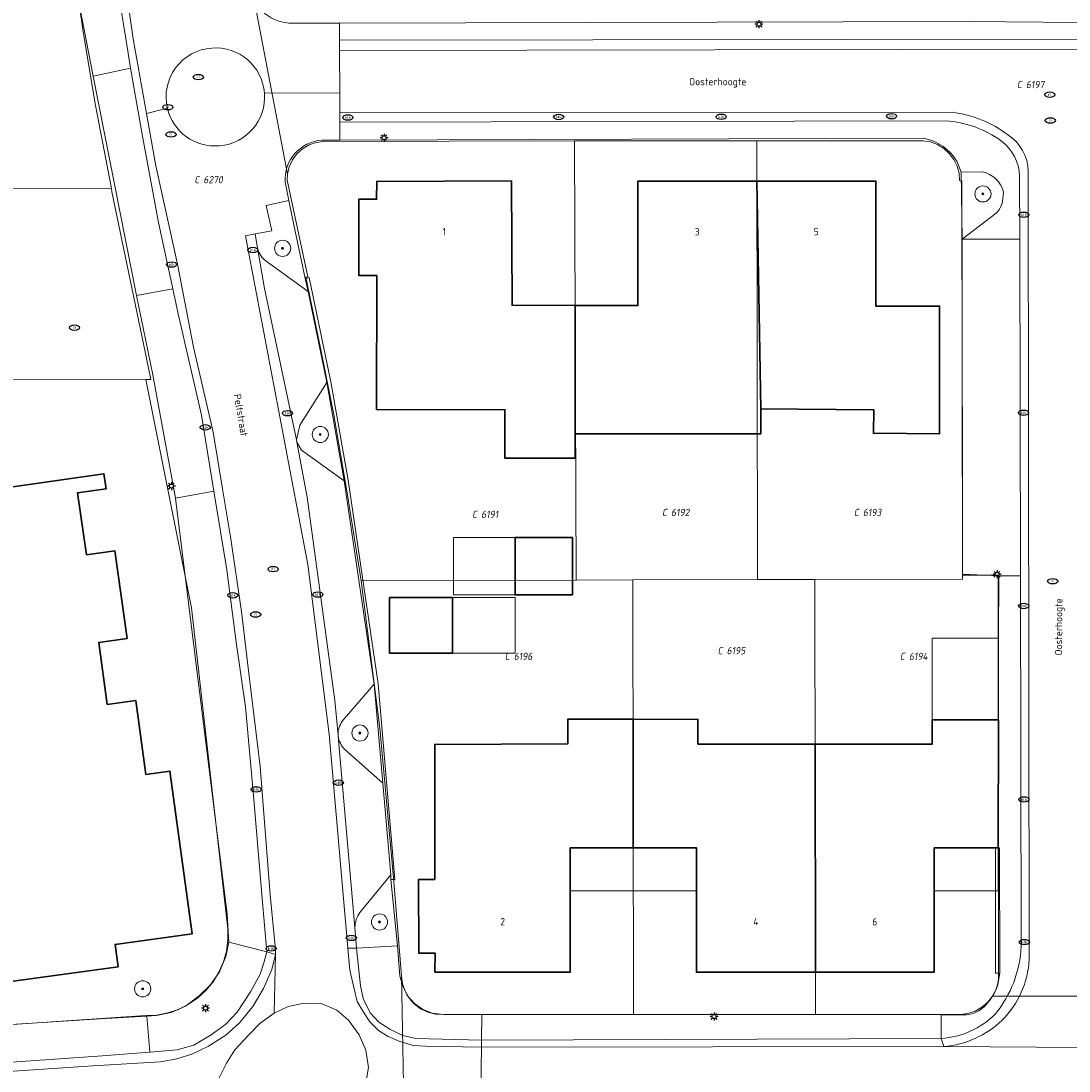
# Model space of a CAD drawing. Header units: metres. Extents: x 183765 to 187731, y 443805 to 446163.
# Tile 94 of 120: x 186711 to 186763, y 444394 to 444445. Entities that reach past the tile are written whole.
import ezdxf
from ezdxf.enums import TextEntityAlignment as Align

# ---------------------------------------------------------------- set-up
doc = ezdxf.new("R2010")
doc.units = ezdxf.units.M
doc.layers.get('0').update_dxf_attribs({"lineweight": 25})
for name, color, linetype, lineweight in [('B-WE-GR-BOOM-S', 253, 'Continuous', 25), ('B-WE-IE-MEUBILAIR-S', 7, 'Continuous', 25), ('B-WE-IE-MEUBILAIR_WEGMEUBILAIR-GV', 7, 'Continuous', 18), ('B-WE-IE-TERREINAFSCHEIDING_KUNSTMATIG_MUUR-GV', 90, 'Continuous', 18), ('B-WE-OG-BEBOUWING-GV', 7, 'Continuous', 35), ('B-WE-OG-BEBOUWING-T18', 10, 'Continuous', 18), ('B-WE-OG-BEBOUWING_LUIFEL-GV', 7, 'Continuous', 18), ('B-WE-OG-TERREIN_ERF-GV', 7, 'Continuous', 18), ('B-WE-OG-TOPOGRAFIE-T18', 10, 'Continuous', 18), ('B-WE-VH-ONVERHARD_ZAND-GV', 210, 'Continuous', 18), ('B-WE-VH-OPENVERHARDING_BETONSTRAATSTEEN-GV', 90, 'Continuous', 18), ('B-WE-VH-OPENVERHARDING_STRAATBAKSTEEN-GV', 90, 'Continuous', 18)]:
    doc.layers.add(name, color=color, linetype=linetype, lineweight=lineweight)
doc.layers.add('B-WE-KG-GRENS_PERCEEL-G', color=7, linetype='Continuous', lineweight=13, true_color=0xa55252)
doc.layers.add('B-WE-KG-GRENS_PERCEEL-S', color=7, linetype='Continuous', lineweight=25, true_color=0xa55252)
doc.styles.add('NLCS-ISO', font='NLCS-ISO.ttf')
doc.styles.add('NLCS-ISO-M200-T18', font='NLCS-ISO.ttf', dxfattribs={"height": 0.36})

# ---------------------------------------------------------------- blocks, each defined once
blk = doc.blocks.new('SIE-MEUBILAIR_PAAL_LICHTMAST-SO')
for points in [[(-0.62, 0), (-1, 0)], [(-0.71, 0.71), (-0.44, 0.44)], [(0, 1), (0, 0.62)], [(0.44, 0.44), (0.71, 0.71)], [(1, 0), (0.62, 0)], [(-0.71, -0.71), (-0.44, -0.44)], [(0, -0.62), (0, -1)], [(0.44, -0.44), (0.71, -0.71)]]:
    blk.add_lwpolyline(points)
blk.add_circle((0, 0), 0.5)
blk = doc.blocks.new('SIE-MEUBILAIR_PUT_KOLK-SO')
blk.add_ellipse((0, 0), major_axis=(1.25, 0), ratio=0.54)
at = {"style": 'NLCS-ISO'}
blk.add_text('klk', height=0.75, dxfattribs=at).set_placement((0.03, 0), align=Align.MIDDLE_CENTER)
blk = doc.blocks.new('SIE-MEUBILAIR_PUT_RIOOLPUT-SO')
blk.add_ellipse((0, 0), major_axis=(1.25, 0), ratio=0.54)
at = {"style": 'NLCS-ISO'}
blk.add_text('ri', height=0.75, dxfattribs=at).set_placement((-0.04, 0.07), align=Align.MIDDLE_CENTER)
blk = doc.blocks.new('SGR-BOOM_GBKN-SO')
at = {"linetype": 'ByBlock', "lineweight": 18}
h = blk.add_hatch(color=0, dxfattribs=at)
h.dxf.hatch_style = 1
edge = h.paths.add_edge_path()
edge.add_arc((0, 0), 0.25, 0, 360)
at = {"color": 0, "linetype": 'ByBlock', "lineweight": 18}
for radius in [2, 0.25]:
    blk.add_circle((0, 0), radius, dxfattribs=at)
at = {"color": 0, "linetype": 'ByBlock', "lineweight": 18, "style": 'NLCS-ISO'}
blk.add_attdef('SOORT', (2.5, 0), '', height=1.5, dxfattribs=at)
blk = doc.blocks.new('SKG-PERCEELNUMMER-SO')
at = {"style": 'NLCS-ISO', "oblique": 10, "flags": 1}
for tag, p in [('GEMEENTECODE', (0, 2.55)), ('PERCEELGROOTTE', (0, -2.45))]:
    blk.add_attdef(tag, text='', height=1.8, dxfattribs=at).set_placement(p, align=Align.MIDDLE_CENTER)
at = {"style": 'NLCS-ISO', "oblique": 10}
blk.add_attdef('SECTIE', text='', height=1.8, dxfattribs=at).set_placement((-0.5, 0), align=Align.MIDDLE_RIGHT)
blk.add_attdef('PERCEELNUMMER', text='', height=1.8, dxfattribs=at).set_placement((0.5, 0), align=Align.MIDDLE_LEFT)

msp = doc.modelspace()

# ---------------------------------------------------------------- linework, layer by layer
at = {"layer": 'B-WE-IE-MEUBILAIR_WEGMEUBILAIR-GV', "flags": 128}
for points in [[(186759.009, 444438.028), (186757.954, 444438.007), (186758.015, 444434.691), (186759.695, 444435.984)], [(186760.001, 444436.552), (186760.065, 444437.023)], [(186724.905, 444435.404), (186724.656, 444436.613), (186723.53, 444436.364), (186723.81, 444435.112), (186722.984, 444434.949), (186723.108, 444434.239)], [(186723.536, 444433.608), (186725.615, 444432.099), (186725.464, 444432.744), (186724.905, 444435.404)], [(186728.877, 444412.657), (186727.306, 444410.825)], [(186727.431, 444409.427), (186729.315, 444407.755), (186728.877, 444412.657)], [(186727.1, 444410.134), (186727.104, 444410.087)], [(186727.933, 444400.612), (186728.002, 444399.59), (186730.047, 444399.708), (186729.715, 444402.985)], [(186729.715, 444402.985), (186729.71, 444403.215), (186728.182, 444401.354)]]:
    msp.add_lwpolyline(points, dxfattribs=at)
at = {"layer": 'B-WE-IE-MEUBILAIR_WEGMEUBILAIR-GV'}
for points in [[(186760.065, 444437.023, 0.279555), (186759.009, 444438.028)], [(186759.695, 444435.984, 0.165272), (186760.001, 444436.552)], [(186723.108, 444434.239, 0.173065), (186723.536, 444433.608)], [(186727.306, 444410.825, 0.175376), (186727.1, 444410.134)], [(186727.104, 444410.087, 0.175676), (186727.431, 444409.427)], [(186728.182, 444401.354, 0.157228), (186727.933, 444400.612)]]:
    msp.add_lwpolyline(points, format="xyb", dxfattribs=at)
at = {"layer": 'B-WE-IE-MEUBILAIR_WEGMEUBILAIR-GV', "flags": 128}
msp.add_lwpolyline([(186726.54, 444427.599), (186725.198, 444425.481), (186725.041, 444424.749), (186725.06, 444424.642), (186725.291, 444424.249), (186727.4, 444422.719)], close=True, dxfattribs=at)
at = {"layer": 'B-WE-IE-TERREINAFSCHEIDING_KUNSTMATIG_MUUR-GV', "flags": 128}
for points in [[(186725.659, 444432.79), (186725.464, 444432.744), (186725.615, 444432.099), (186726.54, 444427.599), (186727.4, 444422.719), (186728.877, 444412.657), (186729.315, 444407.755), (186729.71, 444403.215), (186729.715, 444402.985), (186729.915, 444402.989), (186729.076, 444412.68), (186727.598, 444422.751), (186726.736, 444427.636)], [(186759.798, 444404.545), (186759.661, 444404.546), (186759.669, 444398.355), (186759.869, 444398.355), (186759.861, 444404.545)]]:
    msp.add_lwpolyline(points, close=True, dxfattribs=at)
at = {"layer": 'B-WE-KG-GRENS_PERCEEL-G', "flags": 128}
for points in [[(186722.857, 444446.983), (186724.586, 444437.903)], [(186714.291, 444446.212), (186714.466, 444444.959), (186715.082, 444441.313), (186715.866, 444437.204)], [(186724.586, 444437.903), (186724.673, 444438.27), (186724.832, 444438.613), (186725.056, 444438.917), (186725.336, 444439.17), (186725.662, 444439.362), (186726.019, 444439.486), (186726.393, 444439.535)], [(186726.393, 444439.535), (186738.804, 444439.558)], [(186738.804, 444439.558), (186741.924, 444439.564), (186747.837, 444439.565)], [(186738.804, 444439.558), (186738.885, 444417.813)], [(186747.837, 444439.565), (186756.079, 444439.567)], [(186747.879, 444417.832), (186747.837, 444439.565)], [(186756.079, 444439.567), (186756.441, 444439.505), (186756.786, 444439.376), (186757.1, 444439.185), (186757.373, 444438.938), (186757.594, 444438.645), (186757.757, 444438.315), (186757.854, 444437.961), (186757.884, 444437.594)], [(186724.57, 444437.611), (186724.586, 444437.903)], [(186715.866, 444437.204), (186690.156, 444437.179)], [(186715.866, 444437.204), (186715.897, 444437.041), (186717.551, 444429.036)], [(186728.239, 444417.769), (186727.555, 444422.026), (186726.884, 444425.995), (186726.233, 444429.287), (186725.497, 444432.812), (186725.596, 444432.827), (186724.57, 444437.611)], [(186757.884, 444437.594), (186757.994, 444437.566), (186758.029, 444418.049)], [(186717.818, 444427.742), (186717.551, 444429.036)], [(186717.575, 444427.742), (186703.691, 444427.735)], [(186721.636, 444400.55), (186719.835, 444416.44), (186717.575, 444427.742)], [(186717.575, 444427.742), (186717.818, 444427.742)], [(186758.029, 444418.049), (186759.789, 444418.047)], [(186758.029, 444418.049), (186758.029, 444417.854)], [(186759.789, 444418.047), (186759.81, 444398.375)], [(186738.885, 444417.813), (186728.239, 444417.769)], [(186730.232, 444398.215), (186729.846, 444403.075), (186729.164, 444410.476), (186728.239, 444417.769)], [(186741.699, 444417.819), (186738.885, 444417.813)], [(186747.879, 444417.832), (186741.699, 444417.819)], [(186741.699, 444417.819), (186741.722, 444396.302)], [(186750.719, 444417.838), (186747.879, 444417.832)], [(186758.029, 444417.854), (186750.719, 444417.838)], [(186750.719, 444417.838), (186750.742, 444396.304)], [(186717.561, 444396.244), (186718.116, 444396.271), (186718.662, 444396.375), (186719.188, 444396.554), (186719.685, 444396.804), (186720.142, 444397.12), (186720.551, 444397.496), (186720.904, 444397.925), (186721.194, 444398.399), (186721.416, 444398.908), (186721.565, 444399.443), (186721.639, 444399.994), (186721.636, 444400.55)], [(186732.315, 444396.3), (186731.922, 444396.32), (186731.542, 444396.416), (186731.187, 444396.586), (186730.873, 444396.822), (186730.611, 444397.115), (186730.412, 444397.454), (186730.284, 444397.826), (186730.232, 444398.215)], [(186730.232, 444398.215), (186730.398, 444389.31)], [(186759.81, 444398.375), (186759.806, 444398.07), (186759.754, 444397.769), (186759.656, 444397.48), (186759.514, 444397.21)], [(186759.514, 444397.21), (186759.28, 444396.909), (186758.991, 444396.66), (186758.659, 444396.472), (186758.297, 444396.352), (186757.919, 444396.305)], [(186759.514, 444397.21), (186765.012, 444397.21)], [(186710.714, 444395.789), (186717.561, 444396.244)], [(186741.722, 444396.302), (186732.315, 444396.3)], [(186750.742, 444396.304), (186744.923, 444396.303), (186741.722, 444396.302)], [(186757.919, 444396.305), (186750.742, 444396.304)]]:
    msp.add_lwpolyline(points, dxfattribs=at)
at = {"layer": 'B-WE-OG-BEBOUWING-GV', "flags": 128}
for points in [[(186738.835, 444431.41), (186735.714, 444431.418), (186735.692, 444437.578), (186729.009, 444437.553), (186729.007, 444436.667), (186728.127, 444436.666), (186728.128, 444432.887), (186729.008, 444432.887), (186729.003, 444426.25), (186735.357, 444426.245), (186735.356, 444423.853), (186738.845, 444423.851), (186738.848, 444425.061)], [(186747.832, 444437.566), (186741.941, 444437.561), (186741.953, 444431.401), (186738.835, 444431.41), (186738.848, 444425.061), (186748.036, 444425.054), (186748.039, 444426.29)], [(186747.832, 444437.566), (186748.039, 444426.29), (186753.63, 444426.234), (186753.616, 444425.085), (186756.889, 444425.057), (186756.894, 444431.38), (186753.733, 444431.383), (186753.733, 444437.57)], [(186738.707, 444419.925), (186735.867, 444419.925), (186735.867, 444417.086), (186738.707, 444417.086)], [(186729.636, 444414.197), (186732.768, 444414.197), (186732.768, 444416.945), (186729.636, 444416.945)], [(186741.706, 444410.917), (186738.475, 444410.921), (186738.474, 444409.701), (186731.886, 444409.678), (186731.886, 444402.992), (186731.086, 444402.991), (186731.092, 444399.34), (186731.898, 444399.333), (186731.897, 444398.398), (186738.599, 444398.397), (186738.599, 444404.557), (186741.713, 444404.556)], [(186750.728, 444409.686), (186744.924, 444409.693), (186744.925, 444410.913), (186741.706, 444410.917), (186741.713, 444404.556), (186744.849, 444404.556), (186744.849, 444402.422), (186744.848, 444398.396), (186750.74, 444398.392)], [(186756.628, 444404.549), (186759.661, 444404.546), (186759.798, 444404.545), (186759.805, 444410.895), (186756.525, 444410.899), (186756.524, 444409.679), (186750.728, 444409.686), (186750.74, 444398.392), (186756.62, 444398.389), (186756.625, 444402.422)]]:
    msp.add_lwpolyline(points, close=True, dxfattribs=at)
msp.add_lwpolyline([(186710.887, 444397.929), (186716.205, 444398.668), (186716.052, 444399.77), (186719.875, 444400.299), (186718.763, 444408.356), (186717.58, 444408.191), (186717.07, 444411.845), (186715.663, 444411.652), (186715.24, 444414.727), (186716.646, 444414.92), (186716.033, 444419.263), (186714.627, 444419.066), (186714.196, 444422.139), (186715.603, 444422.335), (186715.498, 444423.079), (186703.695, 444421.387)], dxfattribs=at)
at = {"layer": 'B-WE-OG-BEBOUWING_LUIFEL-GV', "flags": 128}
for points in [[(186735.867, 444419.925), (186732.81, 444419.925), (186732.81, 444417.086), (186735.867, 444417.086)], [(186732.768, 444414.197), (186735.876, 444414.197), (186735.876, 444416.945), (186732.768, 444416.945)], [(186756.528, 444414.942), (186756.525, 444410.899), (186759.805, 444410.895), (186759.818, 444414.938)], [(186741.713, 444404.556), (186738.599, 444404.557), (186738.598, 444402.423), (186741.712, 444402.422)], [(186744.849, 444404.556), (186741.713, 444404.556), (186741.712, 444402.422), (186744.849, 444402.422)], [(186759.798, 444404.545), (186759.661, 444404.546), (186756.628, 444404.549), (186756.625, 444402.422), (186759.795, 444402.418)]]:
    msp.add_lwpolyline(points, close=True, dxfattribs=at)
at = {"layer": 'B-WE-OG-TERREIN_ERF-GV', "flags": 128}
for points in [[(186710.621, 444395.791), (186715.596, 444396.104), (186717.626, 444396.224), (186718.106, 444396.244), (186718.821, 444396.394), (186719.545, 444396.713), (186720.22, 444397.224), (186720.76, 444397.749), (186721.227, 444398.421), (186721.529, 444399.166), (186721.681, 444399.874), (186721.637, 444400.703), (186721.599, 444401.262), (186719.051, 444421.862), (186717.913, 444427.975), (186717.115, 444431.91), (186714.968, 444442.761), (186714.312, 444446.165), (186713.955, 444449.551), (186712.662, 444460.421), (186712.179, 444464.25), (186711.909, 444467.992), (186711.07, 444475.8)], [(186724.852, 444445.382), (186727.169, 444445.388), (186758.342, 444445.463), (186765.655, 444445.409), (186765.729, 444399.116)], [(186727.183, 444439.6), (186726.298, 444439.597)], [(186756.086, 444439.687), (186727.183, 444439.6)], [(186759.869, 444398.355), (186759.669, 444398.355), (186759.661, 444404.546), (186756.628, 444404.549), (186756.625, 444402.422), (186756.62, 444398.389), (186750.74, 444398.392), (186744.848, 444398.396), (186744.849, 444402.422), (186744.849, 444404.556), (186741.713, 444404.556), (186738.599, 444404.557), (186738.599, 444398.397), (186731.897, 444398.398), (186731.898, 444399.333), (186731.092, 444399.34), (186731.086, 444402.991), (186731.886, 444402.992), (186731.886, 444409.678), (186738.474, 444409.701), (186738.475, 444410.921), (186741.706, 444410.917), (186744.925, 444410.913), (186744.924, 444409.693), (186750.728, 444409.686), (186756.524, 444409.679), (186756.525, 444410.899), (186759.805, 444410.895), (186759.818, 444414.938), (186759.828, 444418.023), (186758.028, 444418.101), (186758.015, 444434.691), (186757.954, 444438.007), (186757.756, 444438.53)], [(186724.469, 444437.518), (186724.656, 444436.613), (186724.905, 444435.404), (186725.464, 444432.744), (186725.659, 444432.79), (186726.736, 444427.636), (186727.598, 444422.751), (186729.076, 444412.68), (186729.915, 444402.989), (186729.715, 444402.985), (186730.047, 444399.708), (186730.158, 444398.2), (186730.301, 444397.714), (186730.521, 444397.234), (186730.884, 444396.85), (186731.284, 444396.569), (186731.749, 444396.368), (186732.175, 444396.313), (186734.225, 444396.295), (186756.966, 444396.286), (186758.244, 444396.286)], [(186703.695, 444421.387), (186715.498, 444423.079), (186715.603, 444422.335), (186714.196, 444422.139), (186714.627, 444419.066), (186716.033, 444419.263), (186716.646, 444414.92), (186715.24, 444414.727), (186715.663, 444411.652), (186717.07, 444411.845), (186717.58, 444408.191), (186718.763, 444408.356), (186719.875, 444400.299), (186716.052, 444399.77), (186716.205, 444398.668), (186710.887, 444397.929)]]:
    msp.add_lwpolyline(points, dxfattribs=at)
at = {"layer": 'B-WE-OG-TERREIN_ERF-GV'}
for points in [[(186722.703, 444447.08, 0.348447), (186724.852, 444445.382)], [(186726.298, 444439.597, 0.410853), (186724.469, 444437.518)], [(186757.756, 444438.53, 0.220983), (186756.086, 444439.687)], [(186759.303, 444396.916, 0.16536), (186759.869, 444398.355)], [(186758.244, 444396.286, 0.215919), (186759.303, 444396.916)]]:
    msp.add_lwpolyline(points, format="xyb", dxfattribs=at)
at = {"layer": 'B-WE-OG-TERREIN_ERF-GV', "flags": 128}
for points in [[(186738.848, 444425.061), (186738.845, 444423.851), (186735.356, 444423.853), (186735.357, 444426.245), (186729.003, 444426.25), (186729.008, 444432.887), (186728.128, 444432.887), (186728.127, 444436.666), (186729.007, 444436.667), (186729.009, 444437.553), (186735.692, 444437.578), (186735.714, 444431.418), (186738.835, 444431.41), (186741.953, 444431.401), (186741.941, 444437.561), (186747.832, 444437.566), (186753.733, 444437.57), (186753.733, 444431.383), (186756.894, 444431.38), (186756.889, 444425.057), (186753.616, 444425.085), (186753.63, 444426.234), (186748.039, 444426.29), (186748.036, 444425.054)], [(186735.867, 444417.086), (186735.867, 444419.925), (186738.707, 444419.925), (186738.707, 444417.086)], [(186732.768, 444416.945), (186732.768, 444414.197), (186729.636, 444414.197), (186729.636, 444416.945)]]:
    msp.add_lwpolyline(points, close=True, dxfattribs=at)
at = {"layer": 'B-WE-VH-ONVERHARD_ZAND-GV', "flags": 128}
for points in [[(186759.009, 444438.028), (186757.954, 444438.007)], [(186757.954, 444438.007), (186758.015, 444434.691), (186759.695, 444435.984)], [(186760.001, 444436.552), (186760.065, 444437.023)], [(186724.905, 444435.404), (186724.656, 444436.613), (186723.53, 444436.364), (186723.81, 444435.112), (186722.984, 444434.949), (186723.108, 444434.239)], [(186723.536, 444433.608), (186725.615, 444432.099), (186725.464, 444432.744), (186724.905, 444435.404)], [(186728.877, 444412.657), (186727.306, 444410.825)], [(186727.431, 444409.427), (186729.315, 444407.755), (186728.877, 444412.657)], [(186727.1, 444410.134), (186727.104, 444410.087)], [(186727.933, 444400.612), (186728.002, 444399.59), (186730.047, 444399.708), (186729.715, 444402.985)], [(186729.715, 444402.985), (186729.71, 444403.215), (186728.182, 444401.354)]]:
    msp.add_lwpolyline(points, dxfattribs=at)
at = {"layer": 'B-WE-VH-ONVERHARD_ZAND-GV'}
for points in [[(186760.065, 444437.023, 0.279555), (186759.009, 444438.028)], [(186759.695, 444435.984, 0.165272), (186760.001, 444436.552)], [(186723.108, 444434.239, 0.173065), (186723.536, 444433.608)], [(186727.306, 444410.825, 0.175376), (186727.1, 444410.134)], [(186727.104, 444410.087, 0.175676), (186727.431, 444409.427)], [(186728.182, 444401.354, 0.157228), (186727.933, 444400.612)]]:
    msp.add_lwpolyline(points, format="xyb", dxfattribs=at)
at = {"layer": 'B-WE-VH-ONVERHARD_ZAND-GV', "flags": 128}
msp.add_lwpolyline([(186726.54, 444427.599), (186725.198, 444425.481), (186725.041, 444424.749), (186725.06, 444424.642), (186725.291, 444424.249), (186727.4, 444422.719)], close=True, dxfattribs=at)
at = {"layer": 'B-WE-VH-OPENVERHARDING_BETONSTRAATSTEEN-GV'}
for points in [[(186720.838, 444444.156, 0.463018), (186718.639, 444441.178)], [(186723.448, 444441.926, 0.414028), (186720.838, 444444.156)], [(186721.218, 444439.316, 0.414028), (186723.448, 444441.926)], [(186718.639, 444441.178, 0.373096), (186721.218, 444439.316)]]:
    msp.add_lwpolyline(points, format="xyb", dxfattribs=at)
at = {"layer": 'B-WE-VH-OPENVERHARDING_BETONSTRAATSTEEN-GV', "flags": 128}
msp.add_lwpolyline([(186728.46, 444392.795), (186728.601, 444393.683), (186728.471, 444394.536), (186728.137, 444395.299), (186727.608, 444396.019), (186727.033, 444396.519), (186726.258, 444396.837), (186725.422, 444396.865), (186724.625, 444396.692), (186723.928, 444396.364), (186723.245, 444395.871), (186722.675, 444395.29), (186721.977, 444394.547), (186721.567, 444393.898), (186721.117, 444392.996)], dxfattribs=at)
at = {"layer": 'B-WE-VH-OPENVERHARDING_STRAATBAKSTEEN-GV', "flags": 128}
for points in [[(186712.87, 444489.6), (186711.985, 444489.495), (186712.941, 444481.419), (186713.611, 444473.839), (186713.847, 444471.49), (186714.447, 444465.321), (186715.06, 444460.039), (186715.679, 444454.738), (186716.492, 444447.734), (186716.946, 444444.609), (186717.6, 444440.921), (186718.639, 444441.178)], [(186716.015, 444448.076), (186716.587, 444444.629), (186716.807, 444443.152), (186717.408, 444439.788), (186718.203, 444435.514), (186718.909, 444432.228), (186719.172, 444431.003), (186720.333, 444425.977), (186720.938, 444422.206), (186721.581, 444418.325), (186722.055, 444414.729), (186722.514, 444411.533), (186722.903, 444407.141), (186723.33, 444402.041), (186723.574, 444399.397), (186724.003, 444399.275), (186723.987, 444399.691), (186723.729, 444402.225), (186723.234, 444408.582), (186722.649, 444413.462), (186722.317, 444416.262), (186721.763, 444419.955), (186721.379, 444422.322), (186720.902, 444425.135), (186719.931, 444429.351), (186719.138, 444433.459), (186718.073, 444438.331), (186717.6, 444440.921), (186716.946, 444444.609), (186716.492, 444447.734)], [(186723.448, 444441.926), (186727.178, 444441.934), (186727.173, 444444.041), (186727.171, 444444.542), (186727.169, 444445.388), (186724.852, 444445.382)], [(186765.729, 444399.116), (186765.655, 444445.409), (186758.342, 444445.463), (186727.169, 444445.388)], [(186727.169, 444445.388), (186727.171, 444444.542), (186764.796, 444444.593), (186764.838, 444399.819)], [(186764.796, 444444.593), (186727.171, 444444.542), (186727.173, 444444.041), (186764.305, 444444.094), (186764.379, 444399.879)], [(186764.379, 444399.879), (186764.305, 444444.094), (186727.173, 444444.041), (186727.178, 444441.934), (186727.18, 444440.943), (186757.519, 444440.976)], [(186727.183, 444439.6), (186727.181, 444440.488), (186727.18, 444440.943), (186727.178, 444441.934), (186723.448, 444441.926)], [(186718.639, 444441.178), (186717.6, 444440.921), (186718.073, 444438.331), (186719.138, 444433.459), (186719.931, 444429.351), (186720.902, 444425.135), (186721.379, 444422.322), (186721.763, 444419.955), (186722.317, 444416.262), (186722.649, 444413.462), (186723.234, 444408.582), (186723.729, 444402.225), (186723.987, 444399.691), (186724.003, 444399.275), (186723.928, 444396.364), (186724.625, 444396.692), (186725.422, 444396.865), (186726.258, 444396.837), (186727.033, 444396.519), (186727.608, 444396.019), (186728.137, 444395.299), (186728.471, 444394.536), (186728.601, 444393.683), (186728.46, 444392.795)], [(186757.519, 444440.976), (186727.18, 444440.943), (186727.181, 444440.488), (186757.193, 444440.553)], [(186757.193, 444440.553), (186727.181, 444440.488)], [(186727.181, 444440.488), (186727.183, 444439.6), (186756.086, 444439.687)], [(186726.298, 444439.597), (186727.183, 444439.6)], [(186757.756, 444438.53), (186757.954, 444438.007), (186759.009, 444438.028)], [(186759.695, 444435.984), (186758.015, 444434.691), (186760.862, 444434.697), (186760.855, 444437.82)], [(186760.855, 444437.82), (186760.862, 444434.697), (186760.898, 444418.025), (186760.937, 444399.677)], [(186761.337, 444399.025), (186761.283, 444438.043)], [(186761.283, 444438.043), (186761.337, 444399.025)], [(186734.159, 444391.581), (186734.202, 444394.682), (186731.428, 444394.73), (186730.82, 444394.758), (186730.161, 444394.969), (186729.584, 444395.217), (186729.106, 444395.514), (186728.662, 444395.939), (186728.35, 444396.422), (186728.044, 444396.941), (186727.892, 444397.563), (186727.673, 444398.499), (186727.574, 444399.578), (186726.65, 444410.188), (186725.591, 444418.581), (186722.517, 444434.851), (186722.984, 444434.949), (186723.81, 444435.112), (186723.53, 444436.364), (186724.656, 444436.613), (186724.469, 444437.518)], [(186760.065, 444437.023), (186760.001, 444436.552)], [(186723.108, 444434.239), (186723.452, 444432.253), (186725.041, 444424.749), (186725.198, 444425.481), (186726.54, 444427.599), (186725.615, 444432.099)], [(186725.615, 444432.099), (186723.536, 444433.608)], [(186727.4, 444422.719), (186725.291, 444424.249), (186725.06, 444424.642), (186725.558, 444421.912), (186726.93, 444411.843), (186727.1, 444410.134)], [(186727.306, 444410.825), (186728.877, 444412.657), (186727.4, 444422.719)], [(186760.898, 444418.025), (186759.828, 444418.023), (186759.818, 444414.938), (186759.805, 444410.895), (186759.798, 444404.545), (186759.861, 444404.545), (186759.869, 444398.355)], [(186760.937, 444399.677), (186760.898, 444418.025)], [(186727.104, 444410.087), (186727.933, 444400.612)], [(186729.315, 444407.755), (186727.431, 444409.427)], [(186728.182, 444401.354), (186729.71, 444403.215), (186729.315, 444407.755)], [(186710.282, 444393.448), (186714.949, 444393.763), (186718.305, 444393.961), (186719.115, 444394.102), (186719.852, 444394.344), (186720.673, 444394.738), (186721.539, 444395.276), (186722.207, 444395.887), (186722.867, 444396.703), (186723.408, 444397.585), (186723.809, 444398.525), (186724.003, 444399.275), (186723.574, 444399.397), (186723.417, 444398.86), (186723.233, 444398.29), (186722.759, 444397.415), (186722.096, 444396.408), (186721.54, 444395.827), (186720.808, 444395.295), (186719.944, 444394.784), (186719.118, 444394.544), (186717.766, 444394.438), (186715.189, 444394.236), (186710.199, 444393.89)], [(186721.117, 444392.996), (186721.567, 444393.898), (186721.977, 444394.547), (186722.675, 444395.29), (186723.245, 444395.871), (186723.928, 444396.364), (186724.003, 444399.275), (186723.809, 444398.525), (186723.408, 444397.585), (186722.867, 444396.703), (186722.207, 444395.887), (186721.539, 444395.276), (186720.673, 444394.738), (186719.852, 444394.344), (186719.115, 444394.102), (186718.305, 444393.961), (186714.949, 444393.763), (186710.282, 444393.448)], [(186758.244, 444396.286), (186756.966, 444396.286), (186756.966, 444395.113)], [(186756.966, 444395.113), (186757.103, 444394.708)], [(186757.103, 444394.708), (186768.574, 444394.639)]]:
    msp.add_lwpolyline(points, dxfattribs=at)
for points in [[(186715.87, 444449.816), (186713.955, 444449.551), (186714.312, 444446.165), (186714.968, 444442.761), (186716.807, 444443.152), (186716.587, 444444.629), (186716.015, 444448.076)], [(186716.807, 444443.152), (186714.968, 444442.761), (186717.115, 444431.91), (186718.909, 444432.228), (186718.203, 444435.514), (186717.408, 444439.788)], [(186723.108, 444434.239), (186722.984, 444434.949), (186722.517, 444434.851), (186725.591, 444418.581), (186726.65, 444410.188), (186727.574, 444399.578), (186727.867, 444399.581), (186728.002, 444399.59), (186727.933, 444400.612), (186727.104, 444410.087), (186727.1, 444410.134), (186726.93, 444411.843), (186725.558, 444421.912), (186725.06, 444424.642), (186725.041, 444424.749), (186723.452, 444432.253)], [(186760.862, 444434.697), (186758.015, 444434.691), (186758.028, 444418.101), (186759.828, 444418.023), (186760.898, 444418.025)], [(186718.909, 444432.228), (186717.115, 444431.91), (186717.913, 444427.975), (186719.051, 444421.862), (186720.938, 444422.206), (186720.333, 444425.977), (186719.172, 444431.003)], [(186723.33, 444402.041), (186722.903, 444407.141), (186722.514, 444411.533), (186722.055, 444414.729), (186721.581, 444418.325), (186720.938, 444422.206), (186719.051, 444421.862), (186721.599, 444401.262), (186721.637, 444400.703), (186721.681, 444399.874), (186723.574, 444399.397)], [(186723.574, 444399.397), (186721.681, 444399.874), (186721.529, 444399.166), (186721.227, 444398.421), (186720.76, 444397.749), (186720.22, 444397.224), (186719.545, 444396.713), (186718.821, 444396.394), (186718.106, 444396.244), (186717.626, 444396.224), (186717.766, 444394.438), (186719.118, 444394.544), (186719.944, 444394.784), (186720.808, 444395.295), (186721.54, 444395.827), (186722.096, 444396.408), (186722.759, 444397.415), (186723.233, 444398.29), (186723.417, 444398.86)], [(186730.295, 444395.264), (186729.663, 444395.567), (186729.107, 444395.913), (186728.69, 444396.387), (186728.339, 444397.1), (186728.214, 444397.719), (186728.002, 444399.59), (186727.867, 444399.581), (186727.574, 444399.578), (186727.673, 444398.499), (186727.892, 444397.563), (186728.044, 444396.941), (186728.35, 444396.422), (186728.662, 444395.939), (186729.106, 444395.514), (186729.584, 444395.217), (186730.161, 444394.969), (186730.82, 444394.758), (186731.428, 444394.73), (186734.202, 444394.682), (186734.207, 444395.032), (186730.942, 444395.107)], [(186734.225, 444396.295), (186732.175, 444396.313), (186731.749, 444396.368), (186731.284, 444396.569), (186730.884, 444396.85), (186730.521, 444397.234), (186730.301, 444397.714), (186730.158, 444398.2), (186730.047, 444399.708), (186728.002, 444399.59), (186728.214, 444397.719), (186728.339, 444397.1), (186728.69, 444396.387), (186729.107, 444395.913), (186729.663, 444395.567), (186730.295, 444395.264), (186730.942, 444395.107), (186734.207, 444395.032)], [(186709.189, 444393.807), (186709.432, 444393.821), (186710.199, 444393.89), (186715.189, 444394.236), (186717.766, 444394.438), (186717.626, 444396.224), (186715.596, 444396.104), (186710.621, 444395.791), (186709.324, 444395.693), (186709.518, 444394.275), (186709.48, 444394.075), (186709.419, 444393.947)], [(186756.966, 444396.286), (186734.225, 444396.295), (186734.207, 444395.032), (186756.966, 444395.113)], [(186756.966, 444395.113), (186734.207, 444395.032), (186734.202, 444394.682), (186757.103, 444394.708)], [(186786.182, 444394.699), (186768.574, 444394.639), (186757.103, 444394.708), (186734.202, 444394.682), (186734.159, 444391.581), (186786.178, 444391.674)]]:
    msp.add_lwpolyline(points, close=True, dxfattribs=at)
at = {"layer": 'B-WE-VH-OPENVERHARDING_STRAATBAKSTEEN-GV'}
for points in [[(186724.852, 444445.382, -0.348447), (186722.703, 444447.08)], [(186718.639, 444441.178, -0.463018), (186720.838, 444444.156)], [(186720.838, 444444.156, -0.414028), (186723.448, 444441.926)], [(186723.448, 444441.926, -0.414028), (186721.218, 444439.316)], [(186721.218, 444439.316, -0.373096), (186718.639, 444441.178)], [(186760.252, 444439.87, 0.131798), (186757.519, 444440.976)], [(186757.519, 444440.976, -0.131798), (186760.252, 444439.87)], [(186757.193, 444440.553, -0.141655), (186759.958, 444439.549)], [(186759.958, 444439.549, 0.141655), (186757.193, 444440.553)], [(186761.283, 444438.043, 0.254588), (186760.252, 444439.87)], [(186760.252, 444439.87, -0.254588), (186761.283, 444438.043)], [(186724.469, 444437.518, -0.410853), (186726.298, 444439.597)], [(186756.086, 444439.687, -0.220983), (186757.756, 444438.53)], [(186759.958, 444439.549, -0.227507), (186760.855, 444437.82)], [(186760.855, 444437.82, 0.227507), (186759.958, 444439.549)], [(186759.009, 444438.028, -0.279555), (186760.065, 444437.023)], [(186760.001, 444436.552, -0.165272), (186759.695, 444435.984)], [(186723.536, 444433.608, -0.173065), (186723.108, 444434.239)], [(186727.1, 444410.134, -0.175376), (186727.306, 444410.825)], [(186727.431, 444409.427, -0.175676), (186727.104, 444410.087)], [(186727.933, 444400.612, -0.157228), (186728.182, 444401.354)], [(186760.937, 444399.677, -0.162063), (186759.643, 444396.315)], [(186759.643, 444396.315, 0.162063), (186760.937, 444399.677)], [(186759.999, 444396.02, 0.179314), (186761.337, 444399.025)], [(186761.337, 444399.025, -0.179314), (186759.999, 444396.02)], [(186759.869, 444398.355, -0.16536), (186759.303, 444396.916)], [(186759.303, 444396.916, -0.215919), (186758.244, 444396.286)], [(186759.643, 444396.315, -0.181927), (186756.966, 444395.113)], [(186756.966, 444395.113, 0.181927), (186759.643, 444396.315)], [(186757.103, 444394.708, 0.169233), (186759.999, 444396.02)], [(186759.999, 444396.02, -0.169233), (186757.103, 444394.708)]]:
    msp.add_lwpolyline(points, format="xyb", dxfattribs=at)

# ---------------------------------------------------------------- block references
at = {"layer": 'B-WE-GR-BOOM-S', "xscale": 0.2, "yscale": 0.2, "zscale": 0.2}
for p in [(186759.039, 444436.933), (186724.349, 444434.24), (186726.214, 444425.021), (186728.179, 444410.237), (186729.149, 444400.882), (186717.418, 444397.573)]:
    msp.add_blockref('SGR-BOOM_GBKN-SO', p, dxfattribs=at)
at = {"layer": 'B-WE-IE-MEUBILAIR-S', "xscale": 0.2, "yscale": 0.2, "zscale": 0.2}
for name, p in [('SIE-MEUBILAIR_PAAL_LICHTMAST-SO', (186747.943, 444445.337)), ('SIE-MEUBILAIR_PUT_RIOOLPUT-SO', (186720.175, 444442.718)), ('SIE-MEUBILAIR_PUT_RIOOLPUT-SO', (186762.355, 444441.845)), ('SIE-MEUBILAIR_PUT_RIOOLPUT-SO', (186718.66, 444441.226)), ('SIE-MEUBILAIR_PUT_KOLK-SO', (186727.579, 444440.717)), ('SIE-MEUBILAIR_PUT_KOLK-SO', (186738.023, 444440.743)), ('SIE-MEUBILAIR_PUT_KOLK-SO', (186746.076, 444440.752)), ('SIE-MEUBILAIR_PUT_KOLK-SO', (186754.516, 444440.782)), ('SIE-MEUBILAIR_PUT_RIOOLPUT-SO', (186762.377, 444440.568)), ('SIE-MEUBILAIR_PUT_RIOOLPUT-SO', (186718.822, 444439.876)), ('SIE-MEUBILAIR_PAAL_LICHTMAST-SO', (186729.375, 444439.712)), ('SIE-MEUBILAIR_PUT_KOLK-SO', (186761.06, 444435.899)), ('SIE-MEUBILAIR_PUT_KOLK-SO', (186722.879, 444434.154)), ('SIE-MEUBILAIR_PUT_KOLK-SO', (186718.842, 444433.434)), ('SIE-MEUBILAIR_PUT_RIOOLPUT-SO', (186714.04, 444430.309)), ('SIE-MEUBILAIR_PUT_KOLK-SO', (186724.589, 444426.075)), ('SIE-MEUBILAIR_PUT_KOLK-SO', (186761.049, 444426.094)), ('SIE-MEUBILAIR_PUT_KOLK-SO', (186720.52, 444425.373)), ('SIE-MEUBILAIR_PAAL_LICHTMAST-SO', (186718.843, 444422.468)), ('SIE-MEUBILAIR_PUT_RIOOLPUT-SO', (186723.883, 444418.355)), ('SIE-MEUBILAIR_PAAL_LICHTMAST-SO', (186759.741, 444418.102)), ('SIE-MEUBILAIR_PUT_RIOOLPUT-SO', (186762.495, 444417.753)), ('SIE-MEUBILAIR_PUT_KOLK-SO', (186721.88, 444417.056)), ('SIE-MEUBILAIR_PUT_KOLK-SO', (186726.094, 444417.096)), ('SIE-MEUBILAIR_PUT_KOLK-SO', (186761.058, 444416.53)), ('SIE-MEUBILAIR_PUT_RIOOLPUT-SO', (186723.015, 444416.107)), ('SIE-MEUBILAIR_PUT_KOLK-SO', (186723.041, 444407.444)), ('SIE-MEUBILAIR_PUT_KOLK-SO', (186727.109, 444407.777)), ('SIE-MEUBILAIR_PUT_KOLK-SO', (186761.072, 444406.948)), ('SIE-MEUBILAIR_PUT_KOLK-SO', (186727.755, 444400.095)), ('SIE-MEUBILAIR_PUT_KOLK-SO', (186761.091, 444399.885)), ('SIE-MEUBILAIR_PUT_KOLK-SO', (186723.778, 444399.57)), ('SIE-MEUBILAIR_PAAL_LICHTMAST-SO', (186720.528, 444396.616)), ('SIE-MEUBILAIR_PAAL_LICHTMAST-SO', (186745.721, 444396.2))]:
    msp.add_blockref(name, p, dxfattribs=at)
at = {"layer": 'B-WE-KG-GRENS_PERCEEL-S', "xscale": 0.2, "yscale": 0.2, "zscale": 0.2}
for p, values in [((186761.069, 444442.349), {'PERCEELNUMMER': '6197', 'SECTIE': 'C'}), ((186720.325, 444437.642), {'PERCEELNUMMER': '6270', 'SECTIE': 'C'}), ((186734.085, 444421.066), {'PERCEELNUMMER': '6191', 'SECTIE': 'C'}), ((186743.491, 444421.161), {'PERCEELNUMMER': '6192', 'SECTIE': 'C'}), ((186752.993, 444421.161), {'PERCEELNUMMER': '6193', 'SECTIE': 'C'}), ((186746.246, 444414.32), {'PERCEELNUMMER': '6195', 'SECTIE': 'C'}), ((186735.7, 444414.035), {'PERCEELNUMMER': '6196', 'SECTIE': 'C'}), ((186755.273, 444414.035), {'PERCEELNUMMER': '6194', 'SECTIE': 'C'})]:
    msp.add_blockref('SKG-PERCEELNUMMER-SO', p, dxfattribs=at).add_auto_attribs(values)

# ---------------------------------------------------------------- texts
at = {"layer": 'B-WE-OG-BEBOUWING-T18', "style": 'NLCS-ISO-M200-T18'}
for s, rotation, p in [('1', 0.2, (186732.36, 444435.065)), ('3', 0.1, (186744.888, 444435.063)), ('5', 0.1, (186750.784, 444435.068)), ('4', 359.9, (186747.795, 444400.894)), ('6', 359.9, (186753.681, 444400.891))]:
    msp.add_text(s, height=0.36, rotation=rotation, dxfattribs=at).set_placement(p, align=Align.MIDDLE)
msp.add_text('2', height=0.36, dxfattribs=at).set_placement((186735.248, 444400.897), align=Align.MIDDLE)
at = {"layer": 'B-WE-OG-TOPOGRAFIE-T18', "style": 'NLCS-ISO-M200-T18'}
msp.add_text('Oosterhoogte', height=0.36, dxfattribs=at).set_placement((186745.905, 444442.437), align=Align.MIDDLE)
for s, rotation, p in [('Peltstraat', 279.6, (186722.28, 444425.98)), ('Oosterhoogte', 89.7, (186762.844, 444415.498))]:
    msp.add_text(s, height=0.36, rotation=rotation, dxfattribs=at).set_placement(p, align=Align.MIDDLE)

doc.saveas('drawing.dxf')
